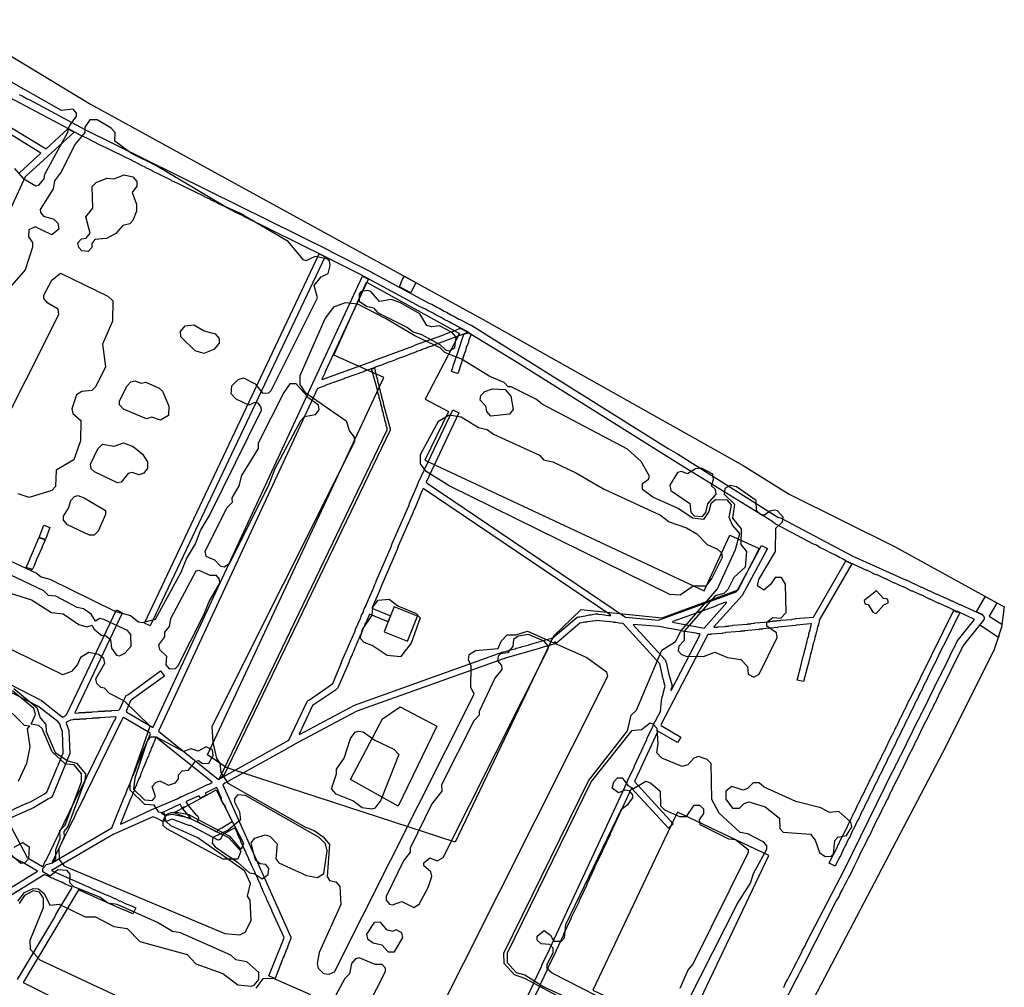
# Model space of a CAD drawing. Extents: x 1761 to 2705, y -3061 to -2273.
# Tile 10 of 10: x 2390 to 2705, y -2819 to -2509. Entities that reach past the tile are written whole.
import ezdxf

# ---------------------------------------------------------------- set-up
doc = ezdxf.new("R2010")
doc.units = 0
for name, color, linetype in [('DOR_DOROZHKA', 40, 'CONTINUOUS'), ('DOR_LESTNICA', 6, 'CONTINUOUS'), ('DOR_PEREHOD', 9, 'CONTINUOUS'), ('DOR_TROPA_GRUNT', 42, 'CONTINUOUS'), ('DOR_TROTUAR', 8, 'CONTINUOUS'), ('GRANICA_UCHASTKA', 7, 'CONTINUOUS'), ('PL_DETSKAYA', 1, 'CONTINUOUS'), ('PL_SOBAKI', 200, 'CONTINUOUS'), ('PL_VORKAUT', 4, 'CONTINUOUS'), ('ZEL_LES_DREVESNYE', 94, 'CONTINUOUS'), ('ZEL_SPUTNIK_DOP', 40, 'CONTINUOUS'), ('ZEL_YANDEX_SHEMA', 92, 'CONTINUOUS')]:
    doc.layers.add(name, color=color, linetype=linetype)

msp = doc.modelspace()

# ---------------------------------------------------------------- linework, layer by layer
at = {"layer": 'DOR_DOROZHKA'}
for points in [[(2384.815, -2542.249), (2398.806, -2550.751), (2405.773, -2544.398), (2407.796, -2545.454), (2392.096, -2559.701), (2386.94, -2571.118)], [(2390.27, -2558.54), (2397.136, -2552.188), (2382.941, -2543.49)], [(2365.144, -2710.762), (2397.317, -2727.276), (2404.035, -2732.533), (2404.926, -2732.114), (2405.515, -2731.601), (2421.303, -2698.242), (2423.023, -2699.106), (2423.127, -2699.304), (2408.007, -2731.147), (2408.109, -2731.245), (2409.309, -2731.219), (2409.407, -2731.117), (2411.407, -2731.073), (2411.505, -2730.971), (2413.505, -2730.928), (2413.603, -2730.826), (2415.503, -2730.785), (2415.601, -2730.683), (2417.601, -2730.639), (2417.699, -2730.537), (2419.699, -2730.494), (2419.797, -2730.392), (2421.797, -2730.349), (2422.194, -2730.24), (2422.39, -2730.036), (2423.441, -2727.712), (2423.436, -2727.512), (2424.397, -2725.69), (2424.991, -2725.377), (2435.432, -2717.748), (2436.668, -2719.422), (2426.128, -2727.053), (2425.834, -2727.36), (2424.405, -2730.692), (2424.612, -2730.988), (2432.82, -2735.813), (2433.02, -2735.809), (2499.939, -2591.489), (2501.658, -2592.352), (2501.763, -2592.55), (2487.899, -2622.365), (2487.903, -2622.565), (2486.944, -2624.486), (2487.047, -2624.584), (2503.329, -2618.73), (2503.624, -2618.523), (2516.33, -2613.846), (2516.626, -2613.64), (2525.361, -2610.45), (2527.344, -2609.606), (2529.033, -2609.069), (2531.016, -2608.226), (2531.416, -2608.218), (2533.238, -2609.179), (2533.647, -2609.57), (2522.728, -2613.608), (2522.433, -2613.815), (2520.743, -2614.351), (2520.448, -2614.558), (2519.056, -2614.988), (2518.76, -2615.195), (2517.369, -2615.625), (2517.073, -2615.831), (2515.384, -2616.368), (2513.401, -2617.211), (2511.712, -2617.748), (2509.729, -2618.591), (2508.04, -2619.128), (2506.057, -2619.971), (2504.368, -2620.508), (2504.072, -2620.715), (2500.596, -2621.89), (2500.3, -2622.097), (2494.441, -2624.124), (2494.145, -2624.331), (2488.286, -2626.358), (2487.99, -2626.565), (2485.607, -2627.417), (2434.749, -2737.072), (2453.991, -2752.465), (2476.431, -2739.874), (2482.268, -2727.541), (2482.561, -2727.235), (2483.057, -2727.024), (2490.056, -2722.17), (2490.447, -2721.762), (2493.305, -2715.096), (2493.3, -2714.896), (2495.21, -2710.653), (2495.586, -2709.544), (2497.495, -2705.301), (2497.871, -2704.192), (2499.305, -2701.059), (2499.681, -2699.951), (2500.161, -2699.04), (2500.538, -2697.931), (2501.114, -2696.818), (2501.11, -2696.618), (2503.495, -2691.264), (2503.871, -2690.155), (2504.352, -2689.244), (2504.348, -2689.044), (2509.115, -2678.136), (2509.491, -2677.027), (2514.734, -2665.007), (2515.11, -2663.899), (2517.496, -2658.544), (2517.872, -2657.436), (2528.878, -2634.286), (2530.8, -2635.245), (2520.272, -2657.384), (2520.681, -2657.775), (2584.039, -2700.629), (2594.564, -2701.503), (2619.382, -2692.462), (2619.871, -2691.951), (2627.567, -2677.677), (2629.388, -2678.639), (2621.308, -2693.621), (2612.321, -2703.72), (2612.423, -2703.818), (2613.523, -2703.794), (2613.621, -2703.692), (2615.919, -2703.542), (2616.017, -2703.44), (2617.017, -2703.419), (2617.115, -2703.317), (2618.215, -2703.293), (2618.313, -2703.191), (2623.006, -2702.789), (2623.104, -2702.687), (2624.104, -2702.665), (2624.202, -2702.563), (2625.302, -2702.539), (2625.4, -2702.437), (2630.094, -2702.036), (2630.192, -2701.933), (2631.192, -2701.912), (2631.29, -2701.81), (2632.39, -2701.786), (2632.487, -2701.684), (2633.588, -2701.66), (2633.685, -2701.558), (2637.181, -2701.282), (2637.279, -2701.18), (2638.279, -2701.158), (2638.377, -2701.056), (2644.169, -2700.531), (2654.391, -2682.801), (2654.589, -2682.696), (2656.409, -2683.558), (2645.993, -2701.592), (2645.908, -2702.294), (2645.716, -2702.699), (2645.723, -2702.999), (2645.531, -2703.403), (2645.538, -2703.703), (2645.347, -2704.107), (2645.353, -2704.407), (2645.162, -2704.812), (2645.168, -2705.112), (2644.977, -2705.516), (2644.983, -2705.816), (2644.792, -2706.22), (2644.798, -2706.52), (2644.607, -2706.925), (2644.613, -2707.225), (2644.422, -2707.629), (2644.429, -2707.929), (2644.237, -2708.333), (2644.244, -2708.633), (2644.052, -2709.038), (2643.413, -2711.853), (2643.221, -2712.257), (2643.228, -2712.557), (2643.037, -2712.962), (2643.043, -2713.262), (2642.852, -2713.666), (2642.858, -2713.966), (2640.914, -2721.212), (2638.903, -2720.755), (2640.106, -2716.227), (2640.375, -2714.82), (2640.567, -2714.416), (2640.836, -2713.009), (2641.028, -2712.605), (2641.113, -2711.903), (2641.674, -2710.09), (2641.759, -2709.387), (2642.135, -2708.279), (2642.22, -2707.577), (2642.596, -2706.468), (2642.681, -2705.766), (2643.057, -2704.657), (2643.142, -2703.955), (2643.518, -2702.846), (2643.414, -2702.648), (2643.216, -2702.753), (2638.622, -2703.152), (2638.525, -2703.254), (2632.733, -2703.779), (2632.635, -2703.882), (2627.941, -2704.283), (2627.843, -2704.385), (2626.843, -2704.407), (2626.746, -2704.509), (2622.052, -2704.911), (2621.954, -2705.013), (2620.954, -2705.034), (2620.856, -2705.137), (2616.162, -2705.538), (2616.064, -2705.64), (2615.064, -2705.662), (2614.966, -2705.764), (2611.471, -2706.04), (2611.373, -2706.142), (2610.373, -2706.164), (2595.288, -2735.004), (2595.392, -2735.202), (2601.777, -2738.966), (2600.713, -2740.69), (2594.431, -2737.024), (2586.876, -2753.196), (2599.273, -2766.635), (2597.803, -2768.067), (2586.024, -2755.415), (2585.826, -2755.519), (2579.132, -2769.871), (2579.137, -2770.071), (2576.647, -2775.228), (2576.651, -2775.428), (2574.161, -2780.584), (2574.165, -2780.784), (2571.675, -2785.941), (2571.68, -2786.141), (2569.19, -2791.297), (2569.194, -2791.497), (2566.704, -2796.654), (2566.708, -2796.854), (2564.218, -2802.01), (2564.223, -2802.21), (2561.733, -2807.367), (2561.737, -2807.567), (2559.247, -2812.723), (2559.252, -2812.923), (2556.762, -2818.08), (2556.766, -2818.28), (2554.467, -2823.032)], [(2552.356, -2822.577), (2554.846, -2817.421), (2554.842, -2817.221), (2557.332, -2812.064), (2557.328, -2811.864), (2559.818, -2806.708), (2559.813, -2806.508), (2584.578, -2753.345), (2584.574, -2753.145), (2586.777, -2748.595), (2586.772, -2748.395), (2590.887, -2739.702), (2590.882, -2739.502), (2592.894, -2735.356), (2592.89, -2735.156), (2595.197, -2730.804), (2595.604, -2726.493), (2596.076, -2725.182), (2596.069, -2724.882), (2596.722, -2722.667), (2596.511, -2722.171), (2596.503, -2721.771), (2596.292, -2721.276), (2596.283, -2720.876), (2596.072, -2720.38), (2594.966, -2715.501), (2583.18, -2702.549), (2582.48, -2702.564), (2580.974, -2702.296), (2580.274, -2702.312), (2580.172, -2702.214), (2574.656, -2701.633), (2574.558, -2701.735), (2571.765, -2702.095), (2571.667, -2702.197), (2571.067, -2702.21), (2569.473, -2702.545), (2562.007, -2708.909), (2561.494, -2708.32), (2561.398, -2708.522), (2561.611, -2709.118), (2559.92, -2709.555), (2559.524, -2709.764), (2558.03, -2710.096), (2556.143, -2710.737), (2545.601, -2713.666), (2545.305, -2713.873), (2545.005, -2713.879), (2498.144, -2730.7), (2477.865, -2741.444), (2477.67, -2741.648), (2476.185, -2742.38), (2475.989, -2742.585), (2456.019, -2753.722), (2455.33, -2754.237), (2477.092, -2802.892), (2477.103, -2803.392), (2476.529, -2804.605), (2476.344, -2805.31), (2476.055, -2805.816), (2475.87, -2806.521), (2475.581, -2807.027), (2475.396, -2807.731), (2475.106, -2808.238), (2474.922, -2808.942), (2474.632, -2809.449), (2472.075, -2816.108), (2470.462, -2815.542), (2470.055, -2815.251), (2474.331, -2804.753), (2474.894, -2803.04), (2471.112, -2794.717), (2470.897, -2794.021), (2470.271, -2792.834), (2470.056, -2792.139), (2469.43, -2790.952), (2469.215, -2790.256), (2468.274, -2788.375), (2468.059, -2787.679), (2467.433, -2786.492), (2467.218, -2785.797), (2466.592, -2784.61), (2466.377, -2783.914), (2465.751, -2782.727), (2465.536, -2782.031), (2464.594, -2780.15), (2464.379, -2779.455), (2463.753, -2778.267), (2463.538, -2777.572), (2462.912, -2776.385), (2462.697, -2775.689), (2462.071, -2774.502), (2461.856, -2773.806), (2461.23, -2772.619), (2461.015, -2771.923), (2460.074, -2770.043), (2459.859, -2769.347), (2459.128, -2767.962), (2455.569, -2769.94), (2455.08, -2770.451), (2454.702, -2771.459), (2454.308, -2771.768), (2453.81, -2771.879), (2445.006, -2767.267), (2444.504, -2767.177), (2439.158, -2765.192), (2436.975, -2766.039), (2436.656, -2765.146), (2436.173, -2765.957), (2434.351, -2764.996), (2432.938, -2764.426), (2420.254, -2770.103), (2400.593, -2781.633), (2412.313, -2786.883), (2412.513, -2786.879), (2414.03, -2787.646), (2414.23, -2787.642), (2415.747, -2788.409), (2415.947, -2788.405), (2417.465, -2789.173), (2419.18, -2789.836), (2420.697, -2790.604), (2420.897, -2790.599), (2422.415, -2791.367), (2422.615, -2791.363), (2424.132, -2792.13), (2425.847, -2792.794), (2427.465, -2793.559), (2426.606, -2795.479), (2424.988, -2794.713), (2423.273, -2794.05), (2409.23, -2787.75), (2391.462, -2817.449), (2459.028, -2851.308)], [(2385.393, -2763.452), (2391.237, -2760.724), (2394.013, -2759.564), (2398.361, -2757.069), (2399.051, -2756.553), (2404.283, -2744.034), (2404.034, -2737.136), (2403.506, -2735.846), (2403.18, -2734.653), (2402.565, -2733.966), (2396.154, -2729.002), (2364.185, -2712.683)], [(2374.766, -2794.898), (2396.095, -2781.83), (2391.432, -2779.03), (2390.726, -2778.745), (2372.706, -2769.029)], [(2389.74, -2816.486), (2401.615, -2796.519), (2401.998, -2795.71), (2407.214, -2787.093), (2407.108, -2786.795), (2405.191, -2786.036), (2403.875, -2785.364), (2403.675, -2785.369), (2402.36, -2784.697), (2402.16, -2784.701), (2400.845, -2784.029), (2400.645, -2784.033), (2399.33, -2783.361), (2398.221, -2782.985), (2375.511, -2796.983)]]:
    msp.add_lwpolyline(points, dxfattribs=at)
for points in [[(2432.118, -2703.312), (2430.299, -2702.45), (2486.078, -2584.384), (2487.798, -2585.248), (2487.902, -2585.445)], [(2479.692, -2738.002), (2479.794, -2738.1), (2497.401, -2728.715), (2544.958, -2711.679), (2546.451, -2711.347), (2546.847, -2711.138), (2548.738, -2710.697), (2549.134, -2710.488), (2550.628, -2710.156), (2551.023, -2709.947), (2552.915, -2709.506), (2553.311, -2709.297), (2560.77, -2707.235), (2568.63, -2700.562), (2569.028, -2700.453), (2569.23, -2700.549), (2569.328, -2700.447), (2571.124, -2700.208), (2572.417, -2699.88), (2573.017, -2699.867), (2574.311, -2699.539), (2575.211, -2699.519), (2575.313, -2699.617), (2576.615, -2699.689), (2578.724, -2700.044), (2579.224, -2700.033), (2579.322, -2699.931), (2519.415, -2659.403), (2518.935, -2660.314), (2516.654, -2665.866), (2516.173, -2666.777), (2516.177, -2666.977), (2511.41, -2677.886), (2511.034, -2678.995), (2505.791, -2691.014), (2505.415, -2692.123), (2503.029, -2697.477), (2503.033, -2697.677), (2503.44, -2697.969), (2508.89, -2700.152), (2508.131, -2702.069), (2502.174, -2699.597), (2501.224, -2701.918), (2500.744, -2702.829), (2500.748, -2703.029), (2500.267, -2703.94), (2499.415, -2706.16), (2498.934, -2707.071), (2498.938, -2707.271), (2498.458, -2708.181), (2498.462, -2708.381), (2497.982, -2709.292), (2497.986, -2709.492), (2497.505, -2710.403), (2497.129, -2711.512), (2496.649, -2712.423), (2496.653, -2712.623), (2496.172, -2713.534), (2496.177, -2713.734), (2495.696, -2714.644), (2495.7, -2714.845), (2492.079, -2723.227), (2491.295, -2723.944), (2483.996, -2728.805)], [(2398.605, -2675.721), (2396.59, -2675.064), (2398.105, -2671.129), (2400.023, -2671.888)], [(2599.081, -2702.205), (2609.227, -2704.087), (2616.455, -2695.927), (2616.153, -2695.833), (2613.174, -2696.898), (2612.878, -2697.105), (2599.177, -2702.003)], [(2649.172, -2779.264), (2650.415, -2776.636), (2650.611, -2776.431), (2651.757, -2773.905), (2651.953, -2773.701), (2653.099, -2771.175), (2653.295, -2770.97), (2654.441, -2768.444), (2654.636, -2768.24), (2655.782, -2765.714), (2655.978, -2765.51), (2657.124, -2762.984), (2657.32, -2762.779), (2658.466, -2760.253), (2658.662, -2760.049), (2659.808, -2757.523), (2660.003, -2757.318), (2661.149, -2754.792), (2661.345, -2754.588), (2662.491, -2752.062), (2662.687, -2751.858), (2663.833, -2749.332), (2664.029, -2749.127), (2665.175, -2746.601), (2665.37, -2746.397), (2666.516, -2743.871), (2666.712, -2743.666), (2667.858, -2741.14), (2668.054, -2740.936), (2669.295, -2738.208), (2669.491, -2738.004), (2670.637, -2735.477), (2670.833, -2735.273), (2671.979, -2732.747), (2672.175, -2732.543), (2673.321, -2730.017), (2673.516, -2729.812), (2674.662, -2727.286), (2674.858, -2727.082), (2688.945, -2698.363), (2689.856, -2698.843), (2690.256, -2698.835), (2690.863, -2699.122), (2685.689, -2709.739), (2685.494, -2709.943), (2684.252, -2712.672), (2684.056, -2712.876), (2682.814, -2715.604), (2682.619, -2715.808), (2681.377, -2718.537), (2681.181, -2718.741), (2679.94, -2721.469), (2679.744, -2721.674), (2678.502, -2724.402), (2678.306, -2724.606), (2677.065, -2727.334), (2676.869, -2727.539), (2675.627, -2730.267), (2675.432, -2730.471), (2674.19, -2733.2), (2673.994, -2733.404), (2672.752, -2736.132), (2672.557, -2736.336), (2671.315, -2739.065), (2671.119, -2739.269), (2669.878, -2741.997), (2669.682, -2742.202), (2668.44, -2744.93), (2668.244, -2745.134), (2667.003, -2747.862), (2666.807, -2748.067), (2665.565, -2750.795), (2665.37, -2750.999), (2664.128, -2753.728), (2663.932, -2753.932), (2662.69, -2756.66), (2662.495, -2756.864), (2661.253, -2759.593), (2661.057, -2759.797), (2659.816, -2762.525), (2659.62, -2762.73), (2658.378, -2765.458), (2658.183, -2765.662), (2656.941, -2768.39), (2656.745, -2768.595), (2655.503, -2771.323), (2655.308, -2771.527), (2654.066, -2774.256), (2653.87, -2774.46), (2652.629, -2777.188), (2652.433, -2777.392), (2651.093, -2780.223)], [(2598.652, -2724.026), (2607.87, -2706.118), (2607.566, -2705.924), (2607.166, -2705.933), (2606.662, -2705.744), (2602.244, -2705.039), (2601.74, -2704.849), (2597.322, -2704.144), (2594.809, -2703.598), (2586.591, -2702.975), (2586.494, -2703.078), (2596.74, -2714.262), (2597.166, -2715.454), (2597.833, -2718.541), (2598.811, -2722.122), (2598.829, -2722.922), (2598.546, -2723.728)], [(2397.663, -2780.296), (2397.861, -2780.191), (2398.528, -2778.676), (2398.724, -2778.472), (2402.745, -2770.081), (2402.94, -2769.876), (2409.645, -2756.024), (2409.84, -2755.82), (2420.666, -2733.575), (2420.861, -2733.37), (2421.244, -2732.562), (2421.142, -2732.464), (2415.846, -2732.778), (2415.748, -2732.881), (2413.748, -2732.924), (2413.65, -2733.026), (2411.65, -2733.069), (2411.552, -2733.171), (2409.552, -2733.214), (2409.454, -2733.317), (2407.454, -2733.36), (2407.356, -2733.462), (2406.656, -2733.477), (2405.371, -2734.205), (2405.278, -2734.507), (2406.128, -2736.79), (2406.387, -2744.189), (2400.877, -2757.715), (2400.487, -2758.223), (2399.596, -2758.643), (2394.756, -2761.549), (2386.434, -2765.33), (2392.798, -2777.399)], [(2400.837, -2779.027), (2419.809, -2768.011), (2423.797, -2758.12), (2424.182, -2757.411), (2424.748, -2755.798), (2425.798, -2753.474), (2426.364, -2751.861), (2427.414, -2749.537), (2427.979, -2747.924), (2429.03, -2745.6), (2429.595, -2743.987), (2430.646, -2741.663), (2431.211, -2740.05), (2431.596, -2739.342), (2432.166, -2737.929), (2432.061, -2737.731), (2423.549, -2732.712), (2423.351, -2732.816), (2408.883, -2762.444), (2408.687, -2762.649), (2407.446, -2765.377), (2407.25, -2765.581), (2406.104, -2768.107), (2404.566, -2771.042), (2403.325, -2773.77), (2401.787, -2776.705), (2400.735, -2778.929)], [(2422.581, -2766.651), (2422.683, -2766.748), (2432.391, -2762.236), (2440.718, -2758.655), (2441.805, -2758.031), (2442.105, -2758.024), (2444.481, -2756.873), (2445.177, -2756.657), (2450.228, -2754.247), (2451.121, -2753.928), (2451.91, -2753.41), (2433.992, -2739.09), (2433.796, -2739.294), (2433.515, -2740.201), (2433.131, -2740.909), (2432.85, -2741.816), (2432.465, -2742.525), (2432.185, -2743.431), (2431.8, -2744.14), (2431.519, -2745.046), (2431.134, -2745.755), (2430.854, -2746.661), (2430.469, -2747.37), (2430.188, -2748.277), (2429.803, -2748.985), (2429.523, -2749.892), (2429.138, -2750.601), (2428.857, -2751.507), (2428.472, -2752.216), (2428.192, -2753.122), (2427.807, -2753.831), (2427.526, -2754.738), (2427.141, -2755.446), (2426.861, -2756.353), (2426.476, -2757.061), (2426.195, -2757.968), (2425.81, -2758.677), (2425.53, -2759.583), (2425.145, -2760.292)], [(2453.254, -2769.29), (2454.135, -2768.37), (2455.026, -2767.951), (2458.285, -2765.979), (2456.29, -2761.62), (2456.075, -2760.924), (2455.868, -2760.629), (2455.668, -2760.633), (2454.729, -2758.852), (2454.925, -2758.648), (2454.919, -2758.348), (2454.608, -2757.854), (2453.552, -2755.276), (2453.347, -2755.08), (2449.684, -2756.86), (2449.999, -2757.554), (2448.118, -2758.495), (2447.905, -2757.899), (2447.701, -2757.703), (2443.64, -2759.592), (2443.644, -2759.792), (2444.266, -2760.779), (2446.524, -2763.432), (2447.341, -2764.215), (2447.55, -2764.61), (2447.561, -2765.11), (2447.078, -2765.921)], [(2445.156, -2764.962), (2442.489, -2761.918), (2443.078, -2761.405), (2442.876, -2761.309), (2442.283, -2761.622), (2441.657, -2760.435), (2435.615, -2763.267), (2436.628, -2763.846), (2437.028, -2763.837), (2438.813, -2763.098), (2439.713, -2763.079), (2444.958, -2765.066)]]:
    msp.add_lwpolyline(points, close=True, dxfattribs=at)
at = {"layer": 'DOR_LESTNICA'}
for points in [[(2528.412, -2621.99), (2528.504, -2621.587), (2528.697, -2621.283), (2528.973, -2620.177), (2530.389, -2616.244), (2532.357, -2610.098), (2533.451, -2609.774), (2533.747, -2609.568), (2534.66, -2610.149), (2533.996, -2611.864), (2533.72, -2612.97), (2533.15, -2614.383), (2532.874, -2615.49), (2532.681, -2615.794), (2530.523, -2622.444), (2530.327, -2622.649)], [(2393.806, -2685.129), (2393.101, -2684.945), (2392.495, -2684.658), (2393.354, -2682.738), (2396.492, -2675.166), (2396.692, -2675.162), (2398.103, -2675.632), (2398.509, -2675.923), (2397.552, -2677.945), (2397.557, -2678.145), (2395.743, -2682.186), (2394.89, -2684.406), (2394.412, -2685.417)]]:
    msp.add_lwpolyline(points, close=True, dxfattribs=at)
at = {"layer": 'DOR_PEREHOD'}
for points in [[(2515.463, -2596.856), (2511.819, -2594.934), (2512.767, -2592.512), (2513.346, -2591.499), (2516.991, -2593.521)], [(2703.24, -2707.059), (2697.354, -2703.184), (2698.619, -2701.555), (2698.811, -2701.151), (2698.798, -2700.551), (2698.18, -2699.764), (2696.261, -2698.905), (2699.057, -2694.042), (2699.257, -2694.038), (2702.701, -2695.964), (2702.511, -2696.469), (2700.291, -2700.219), (2704.35, -2702.832), (2704.274, -2703.935), (2703.517, -2705.952)]]:
    msp.add_lwpolyline(points, close=True, dxfattribs=at)
at = {"layer": 'DOR_TROPA_GRUNT'}
msp.add_lwpolyline([(2454.285, -2752.158), (2507.904, -2640.642), (2507.893, -2640.142), (2507.574, -2639.249), (2507.565, -2638.849), (2507.137, -2637.557), (2507.129, -2637.157), (2506.701, -2635.866), (2506.692, -2635.466), (2506.264, -2634.174), (2506.255, -2633.774), (2505.827, -2632.483), (2505.818, -2632.083), (2505.282, -2630.394), (2505.273, -2629.994), (2504.845, -2628.702), (2504.836, -2628.302), (2502.987, -2621.438), (2502.981, -2621.138), (2503.776, -2620.921), (2504.33, -2623.41), (2504.758, -2624.702), (2504.767, -2625.102), (2505.195, -2626.393), (2505.204, -2626.793), (2505.632, -2628.085), (2505.641, -2628.485), (2506.069, -2629.776), (2506.077, -2630.176), (2506.614, -2631.866), (2506.623, -2632.266), (2508.798, -2640.323), (2508.809, -2640.823), (2455.57, -2751.43)], close=True, dxfattribs=at)
at = {"layer": 'DOR_TROTUAR'}
for points in [[(2634.622, -2818.999), (2635.098, -2817.888), (2635.87, -2816.571), (2636.347, -2815.46), (2637.118, -2814.142), (2637.595, -2813.031), (2638.943, -2810.601), (2639.419, -2809.49), (2640.191, -2808.173), (2640.667, -2807.062), (2641.439, -2805.745), (2641.916, -2804.634), (2654.017, -2781.26), (2669.64, -2749.506), (2669.835, -2749.302), (2670.79, -2747.18), (2670.986, -2746.976), (2671.94, -2744.854), (2672.136, -2744.65), (2677.597, -2733.426), (2677.792, -2733.222), (2678.747, -2731.1), (2678.943, -2730.896), (2684.403, -2719.672), (2684.599, -2719.468), (2685.553, -2717.346), (2685.749, -2717.142), (2688.909, -2710.57), (2689.105, -2710.366), (2690.059, -2708.244), (2695.613, -2701.32), (2690.254, -2698.735), (2689.854, -2698.743), (2687.124, -2697.402), (2686.924, -2697.406), (2684.395, -2696.16), (2684.195, -2696.164), (2681.465, -2694.822), (2681.265, -2694.827), (2678.534, -2693.485), (2678.334, -2693.489), (2675.806, -2692.243), (2675.606, -2692.248), (2672.876, -2690.906), (2672.676, -2690.91), (2669.945, -2689.568), (2669.745, -2689.573), (2667.217, -2688.327), (2667.017, -2688.331), (2664.287, -2686.989), (2664.087, -2686.994), (2661.356, -2685.652), (2661.156, -2685.656), (2654.487, -2682.599), (2653.372, -2681.922), (2652.463, -2681.542), (2651.348, -2680.866), (2649.326, -2679.909), (2648.211, -2679.232), (2646.189, -2678.276), (2645.074, -2677.599), (2644.165, -2677.219), (2631.92, -2670.78), (2630.8, -2669.904), (2601.697, -2651.923), (2548.855, -2618.847), (2534.76, -2610.146), (2533.236, -2609.079), (2530.201, -2607.543), (2529.288, -2606.963), (2528.582, -2606.678), (2527.669, -2606.097), (2526.051, -2605.332), (2525.138, -2604.751), (2523.521, -2603.986), (2522.608, -2603.405), (2520.99, -2602.64), (2520.077, -2602.059), (2518.46, -2601.294), (2498.923, -2590.81), (2489.921, -2586.302), (2488.402, -2585.435), (2462.007, -2572.398), (2461.802, -2572.202), (2459.883, -2571.343), (2455.633, -2569.134), (2453.713, -2568.275), (2453.509, -2568.079), (2451.589, -2567.22), (2451.385, -2567.024), (2449.465, -2566.165), (2449.261, -2565.97), (2443.296, -2563.097), (2443.092, -2562.901), (2441.172, -2562.042), (2440.968, -2561.847), (2439.048, -2560.988), (2438.844, -2560.792), (2432.879, -2557.919), (2432.674, -2557.724), (2430.755, -2556.865), (2430.551, -2556.669), (2428.631, -2555.81), (2428.427, -2555.614), (2426.507, -2554.755), (2426.303, -2554.56), (2420.338, -2551.687), (2420.133, -2551.491), (2418.214, -2550.632), (2418.009, -2550.437), (2416.09, -2549.578), (2411.84, -2547.368), (2409.92, -2546.509), (2404.655, -2543.621), (2363.869, -2522.091)], [(2390.228, -2533.428), (2391.136, -2533.808), (2392.758, -2534.774), (2393.464, -2535.059), (2411.179, -2544.581), (2489.457, -2583.311), (2489.661, -2583.506), (2502.711, -2590.128), (2503.624, -2590.709), (2505.241, -2591.474), (2521.439, -2600.229), (2522.145, -2600.514), (2523.767, -2601.479), (2524.473, -2601.764), (2526.095, -2602.73), (2526.802, -2603.015), (2528.423, -2603.98), (2529.13, -2604.265), (2530.751, -2605.23), (2531.458, -2605.515), (2533.08, -2606.481), (2534.899, -2607.342), (2597.68, -2646.607), (2600.619, -2648.344), (2632.772, -2668.56), (2633.781, -2668.939), (2656.755, -2681.049), (2673.528, -2688.691), (2673.728, -2688.686), (2676.054, -2689.837), (2676.254, -2689.832), (2678.58, -2690.983), (2678.78, -2690.978), (2680.904, -2692.033), (2681.104, -2692.029), (2683.43, -2693.179), (2683.63, -2693.175), (2685.956, -2694.325), (2686.156, -2694.321), (2688.28, -2695.376), (2688.48, -2695.371), (2690.806, -2696.522), (2691.006, -2696.517), (2698.182, -2699.864), (2698.489, -2700.158), (2698.698, -2700.553), (2698.711, -2701.153), (2698.519, -2701.558), (2691.99, -2709.603), (2684.133, -2725.681), (2683.937, -2725.885), (2682.982, -2728.007), (2682.787, -2728.211), (2681.832, -2730.333), (2681.636, -2730.537), (2680.682, -2732.659), (2679.335, -2735.189), (2678.285, -2737.513), (2678.089, -2737.718), (2677.135, -2739.839), (2676.939, -2740.044), (2675.984, -2742.165), (2674.638, -2744.696), (2673.588, -2747.02), (2673.392, -2747.224), (2672.438, -2749.346), (2672.242, -2749.55), (2671.287, -2751.672), (2669.941, -2754.202), (2668.891, -2756.526), (2668.695, -2756.73), (2667.74, -2758.852), (2667.545, -2759.057), (2666.59, -2761.178), (2666.394, -2761.383), (2665.44, -2763.504), (2664.094, -2766.035), (2663.043, -2768.359), (2662.848, -2768.563), (2661.893, -2770.685), (2661.697, -2770.889), (2660.743, -2773.011), (2659.397, -2775.541), (2658.346, -2777.865), (2657, -2780.395), (2656.045, -2782.517), (2655.273, -2783.834), (2654.797, -2784.945), (2654.025, -2786.263), (2653.549, -2787.374), (2652.777, -2788.691), (2652.301, -2789.802), (2651.529, -2791.119), (2641.067, -2811.656), (2639.719, -2814.086), (2639.242, -2815.197), (2638.47, -2816.514), (2637.994, -2817.625), (2624.74, -2843.225)]]:
    msp.add_lwpolyline(points, dxfattribs=at)
at = {"layer": 'GRANICA_UCHASTKA'}
msp.add_lwpolyline([(2368.399, -2509.487), (2413.007, -2536.537), (2538.558, -2605.362), (2621.611, -2652.093), (2636.317, -2661.28), (2670.197, -2678.057), (2705.131, -2697.313), (2704.271, -2703.835), (2701.923, -2710.889), (2686.581, -2741.736), (2632.771, -2844.452), (2585.756, -2937.516), (2532.446, -3040.221), (2522.467, -3041.437), (2516.51, -3043.567), (2498.236, -3054.467), (2491.779, -3056.607), (2483.876, -3061.281), (2383.768, -3012.417)], dxfattribs=at)
at = {"layer": 'PL_DETSKAYA'}
for points in [[(2506.415, -2733.11), (2511.998, -2729.288), (2523.763, -2735.45), (2511.423, -2760.986), (2496.13, -2752.477)], [(2453.175, -2755.784), (2455.192, -2759.724), (2458.848, -2766.859), (2461.943, -2772.903), (2461.233, -2774.885), (2457.66, -2770.756), (2454.769, -2769.243), (2446.499, -2764.872), (2444.54, -2763.849), (2439.956, -2762.983), (2443.242, -2761.2), (2449.096, -2758.013)], [(2439.156, -2763.596), (2444.194, -2764.606), (2446.103, -2765.552), (2454.335, -2769.644), (2457.182, -2771.057), (2461.069, -2775.386), (2460.157, -2777.947), (2455.416, -2777.972), (2437.471, -2768.239), (2436.281, -2767.171), (2436.236, -2765.624), (2436.62, -2765.022), (2437.343, -2763.875)]]:
    msp.add_lwpolyline(points, close=True, dxfattribs=at)
at = {"layer": 'PL_SOBAKI'}
msp.add_lwpolyline([(2602.83, -2833.759), (2629.893, -2776.808), (2600.624, -2762.963), (2598.548, -2767.328), (2573.56, -2819.903)], close=True, dxfattribs=at)
at = {"layer": 'PL_VORKAUT'}
msp.add_lwpolyline([(2510.054, -2697.258), (2508.5, -2701.145), (2506.847, -2705.299), (2514.354, -2708.278), (2517.561, -2700.238)], close=True, dxfattribs=at)
at = {"layer": 'ZEL_LES_DREVESNYE'}
msp.add_lwpolyline([(2501.302, -2593.433), (2531.024, -2609.816), (2520.036, -2630.898), (2527.493, -2634.802), (2519.92, -2650.326), (2609.204, -2692.16), (2617.418, -2674.365), (2626.777, -2678.657), (2619.952, -2691.898), (2595.684, -2700.874), (2569.759, -2698.239), (2561.043, -2706.694), (2529.595, -2772.577), (2456.37, -2748.646), (2450.424, -2744.607), (2506.753, -2623.958), (2490.818, -2616.774)], close=True, dxfattribs=at)
at = {"layer": 'ZEL_SPUTNIK_DOP'}
for points in [[(2388.688, -2557.073), (2391.508, -2560.264), (2395.563, -2562.678), (2396.557, -2562.406), (2398.264, -2560.368), (2398.482, -2558.863), (2405.701, -2545.7), (2406.158, -2543.689), (2408.588, -2540.385), (2408.566, -2539.385), (2407.539, -2538.156), (2403.794, -2538.487), (2385.311, -2528.131)], [(2326.753, -2654.211), (2395.736, -2686.488), (2397.263, -2687.706), (2400.03, -2688.397), (2420.763, -2698.704), (2425.796, -2700.096), (2428.339, -2702.042), (2429.595, -2702.265), (2433.823, -2701.174), (2442.005, -2686.239), (2443.663, -2681.951), (2446.561, -2677.136), (2448.219, -2672.848), (2451.117, -2668.033), (2467.649, -2634.408), (2467.628, -2633.408), (2466.6, -2632.18), (2465.595, -2631.951), (2463.611, -2632.745), (2459.568, -2630.831), (2458.03, -2629.113), (2458.226, -2626.608), (2460.183, -2624.564), (2461.922, -2624.027), (2465.715, -2625.946), (2468.03, -2628.897), (2470.03, -2628.854), (2470.764, -2628.088), (2485.633, -2598.501), (2484.547, -2594.523), (2486.737, -2591.724), (2488.966, -2590.675), (2489.662, -2588.159), (2489.379, -2586.664), (2488.613, -2585.93), (2484.847, -2585.261), (2481.874, -2586.576), (2481.118, -2586.342), (2476.238, -2580.445), (2460.532, -2571.279), (2455.733, -2569.132), (2433.94, -2556.095), (2426.104, -2552.263), (2420.767, -2548.376), (2420.957, -2545.62), (2419.675, -2544.147), (2415.115, -2541.494), (2412.865, -2541.543), (2411.164, -2543.831), (2411.201, -2545.581), (2408.032, -2549.401), (2403.716, -2557.999), (2401.53, -2561.048), (2401.084, -2563.559), (2396.975, -2570.151), (2396.996, -2571.151), (2398.023, -2572.379), (2401.295, -2573.309), (2402.572, -2574.532), (2402.865, -2576.527), (2400.653, -2578.326), (2395.343, -2575.689), (2393.365, -2576.732), (2393.163, -2578.988), (2394.451, -2580.711), (2394.484, -2582.211), (2392.14, -2589.515), (2387.259, -2595.124)], [(2381.605, -2646.022), (2402.954, -2603.789), (2402.666, -2602.045), (2399.373, -2600.115), (2398.09, -2598.642), (2398.069, -2597.642), (2400.716, -2592.832), (2403.418, -2590.522), (2418.586, -2597.949), (2420.119, -2599.416), (2420.009, -2605.922), (2416.916, -2613.243), (2417.822, -2620.477), (2414.707, -2626.798), (2413.484, -2628.075), (2410.239, -2628.395), (2408.511, -2629.433), (2407.108, -2633.965), (2407.39, -2635.46), (2409.939, -2637.656), (2409.83, -2644.162), (2407.709, -2650.211), (2402.029, -2653.585), (2401.892, -2658.841), (2400.669, -2660.118), (2393.462, -2662.275), (2389.935, -2661.1)], [(2387.371, -2692.922), (2394.17, -2695.027), (2400.512, -2699.142), (2404.273, -2699.561), (2409.349, -2702.953), (2411.865, -2703.649), (2413.605, -2703.111), (2414.132, -2704.35), (2416.425, -2706.302), (2417.93, -2706.52), (2419.458, -2707.737), (2419.767, -2710.482), (2421.316, -2712.7), (2422.321, -2712.928), (2424.055, -2712.14), (2426.007, -2709.847), (2425.926, -2706.097), (2424.898, -2704.868), (2417.317, -2701.28), (2416.062, -2701.057), (2414.578, -2701.84), (2413.279, -2699.616), (2410.741, -2697.92), (2408.73, -2697.464), (2401.899, -2693.859), (2399.643, -2693.658), (2398.111, -2692.19), (2382.948, -2685.014)], [(2389.749, -2791.422), (2391.94, -2788.624), (2394.663, -2787.314), (2396.419, -2787.526), (2398.201, -2788.989), (2400.032, -2792.701), (2403.027, -2792.386), (2411.369, -2796.458), (2414.62, -2796.388), (2420.44, -2799.514), (2424.706, -2800.172), (2428.799, -2804.336), (2443.897, -2808.512), (2446.712, -2811.453), (2455.282, -2814.519), (2460.114, -2818.167), (2464.375, -2818.575), (2465.369, -2818.303), (2466.832, -2816.521), (2466.783, -2814.271), (2462.957, -2810.852), (2459.441, -2810.177), (2457.908, -2808.71), (2441.745, -2801.555), (2439.234, -2801.109), (2434.419, -2798.211), (2421.539, -2792.486), (2418.528, -2792.051), (2415.985, -2790.105), (2407.658, -2786.783), (2406.381, -2785.56), (2406.572, -2782.805), (2405.545, -2781.576), (2402.539, -2781.391), (2400.082, -2783.445), (2397.8, -2781.994), (2397.778, -2780.994), (2399.001, -2779.717), (2400.991, -2779.173), (2401.964, -2777.902), (2401.899, -2774.901), (2403.323, -2771.369), (2403.269, -2768.869), (2404.982, -2767.081), (2410.185, -2753.211), (2410.131, -2750.711), (2407.816, -2747.76), (2405.06, -2747.569), (2400.724, -2743.661), (2397.561, -2736.225), (2396.54, -2735.246), (2394.029, -2734.8), (2395.464, -2731.768), (2394.921, -2729.779), (2388.046, -2724.174)], [(2384.116, -2727.511), (2391.784, -2735.099), (2393.54, -2735.311), (2392.811, -2736.328), (2393.685, -2742.062), (2392.549, -2747.339), (2389.923, -2753.149)], [(2604.05, -2823.311), (2619.886, -2792.203), (2623.996, -2785.611), (2624.931, -2782.589), (2629.264, -2774.741), (2629.242, -2773.741), (2628.215, -2772.513), (2623.156, -2769.871), (2620.645, -2769.425), (2614.009, -2763.315), (2611.662, -2758.863), (2611.413, -2747.363), (2610.136, -2746.139), (2607.365, -2745.199), (2605.875, -2745.731), (2603.918, -2747.775), (2602.179, -2748.312), (2595.619, -2745.703), (2594.081, -2743.985), (2594.517, -2740.974), (2594.164, -2736.229), (2592.882, -2734.756), (2591.876, -2734.528), (2589.169, -2736.587), (2585.924, -2736.908), (2573.019, -2753.195), (2546.19, -2808.053), (2546.255, -2811.053), (2549.075, -2814.244), (2551.842, -2814.934), (2557.928, -2818.805), (2582.184, -2830.037)], [(2584.108, -2826.493), (2560.587, -2814.495), (2559.054, -2813.028), (2559.022, -2811.527), (2560.946, -2807.984), (2560.914, -2806.484), (2559.887, -2805.255), (2557.131, -2805.065), (2555.854, -2803.842), (2555.827, -2802.592), (2558.039, -2800.793), (2560.072, -2802.25), (2561.115, -2804.228), (2563.615, -2804.174), (2564.594, -2803.153), (2565.002, -2798.892), (2582.714, -2761.99), (2584.932, -2760.441), (2586.389, -2758.409), (2586.367, -2757.409), (2585.34, -2756.18), (2583.835, -2755.963), (2581.851, -2756.756), (2579.818, -2755.299), (2580.275, -2753.288), (2581.498, -2752.011), (2582.998, -2751.979), (2584.802, -2754.441), (2586.574, -2755.403), (2590.526, -2753.067), (2592.037, -2753.534), (2595.096, -2756.22), (2595.199, -2760.97), (2596.476, -2762.193), (2601.275, -2764.34), (2603.525, -2764.292), (2605.949, -2760.738), (2607.7, -2760.7), (2608.977, -2761.923), (2609.009, -2763.423), (2607.552, -2765.455), (2607.835, -2766.95), (2616.938, -2771.506), (2619.193, -2771.707), (2623.264, -2774.871), (2623.285, -2775.871), (2605.546, -2811.523), (2604.084, -2813.305), (2601.463, -2819.365)], [(2388.627, -2774.188), (2391.344, -2772.628), (2393.377, -2774.085), (2393.208, -2777.841), (2391.985, -2779.118), (2390.74, -2779.395), (2387.425, -2776.465)]]:
    msp.add_lwpolyline(points, dxfattribs=at)
for points in [[(2426.516, -2559.758), (2427.798, -2561.231), (2427.83, -2562.731), (2426.374, -2564.763), (2427.705, -2568.486), (2427.753, -2570.737), (2426.568, -2573.764), (2425.59, -2574.785), (2423.35, -2575.334), (2421.154, -2577.883), (2418.186, -2579.448), (2414.442, -2579.779), (2413.469, -2581.05), (2413.496, -2582.301), (2412.273, -2583.578), (2410.267, -2583.371), (2409.245, -2582.392), (2408.963, -2580.898), (2410.186, -2579.621), (2411.681, -2579.338), (2412.898, -2577.811), (2411.535, -2572.588), (2413.726, -2569.789), (2413.574, -2562.789), (2414.797, -2561.512), (2418.271, -2560.186), (2420.526, -2560.387), (2423.749, -2559.067)], [(2498.862, -2597.215), (2498.911, -2599.465), (2501.199, -2601.166), (2503.46, -2601.618), (2504.742, -2603.091), (2514.351, -2607.886), (2516.133, -2609.348), (2518.65, -2610.044), (2524.726, -2613.415), (2526.513, -2615.127), (2527.769, -2615.35), (2529.497, -2614.312), (2529.927, -2611.051), (2528.645, -2609.578), (2524.596, -2607.414), (2522.101, -2607.718), (2520.59, -2607.251), (2518.259, -2603.549), (2511.928, -2599.934), (2509.156, -2598.993), (2505.417, -2599.574), (2502.596, -2596.384), (2501.591, -2596.155), (2499.596, -2596.449)], [(2441.841, -2609.202), (2443.304, -2607.42), (2446.048, -2607.11), (2449.342, -2609.04), (2452.864, -2609.965), (2454.146, -2611.438), (2454.178, -2612.938), (2452.472, -2614.976), (2449.248, -2616.296), (2446.477, -2615.356), (2441.879, -2610.953)], [(2424.708, -2626.582), (2425.931, -2625.304), (2427.175, -2625.027), (2429.192, -2625.734), (2430.686, -2625.452), (2434.98, -2627.36), (2436.002, -2628.339), (2438.104, -2633.046), (2437.919, -2636.051), (2435.451, -2637.605), (2432.68, -2636.665), (2430.94, -2637.202), (2423.62, -2634.109), (2422.337, -2632.636), (2422.31, -2631.386)], [(2478.722, -2625.915), (2476.721, -2625.958), (2474.781, -2628.751), (2466.626, -2644.936), (2466.664, -2646.686), (2461.347, -2655.305), (2460.417, -2658.577), (2458.248, -2662.376), (2458.281, -2663.876), (2456.568, -2665.664), (2449.615, -2679.571), (2449.897, -2681.066), (2452.675, -2682.257), (2454.468, -2684.219), (2455.723, -2684.442), (2457.452, -2683.404), (2469.923, -2658.622), (2472.055, -2653.073), (2480.225, -2637.638), (2481.449, -2636.361), (2484.938, -2635.786), (2486.156, -2634.259), (2485.873, -2632.764), (2482.824, -2630.579)], [(2412.992, -2651.598), (2415.389, -2646.793), (2416.857, -2645.261), (2420.623, -2645.93), (2423.602, -2644.865), (2426.629, -2646.05), (2429.683, -2648.485), (2431.237, -2650.953), (2431.281, -2652.953), (2430.063, -2654.48), (2428.574, -2655.013), (2426.307, -2654.311), (2425.063, -2654.588), (2422.872, -2657.387), (2421.627, -2657.664), (2414.296, -2654.071), (2413.274, -2653.092)], [(2600.648, -2654.296), (2598.234, -2658.351), (2598.522, -2660.095), (2604.614, -2664.216), (2604.924, -2666.961), (2605.951, -2668.189), (2608.706, -2668.38), (2609.679, -2667.108), (2610.37, -2664.342), (2613.055, -2661.282), (2612.773, -2659.788), (2611.496, -2658.564), (2612.203, -2656.548), (2611.915, -2654.803), (2608.371, -2652.879), (2606.377, -2653.172), (2603.909, -2654.726), (2601.893, -2654.019)], [(2617.496, -2658.435), (2615.768, -2659.473), (2615.555, -2661.228), (2618.876, -2664.408), (2618.223, -2668.925), (2621.049, -2672.365), (2620.907, -2677.371), (2622.706, -2679.583), (2622.314, -2684.594), (2618.634, -2687.926), (2616.715, -2691.719), (2615.491, -2692.996), (2612.758, -2693.806), (2602.745, -2705.028), (2602.809, -2708.028), (2601.097, -2709.816), (2600.88, -2711.321), (2601.907, -2712.55), (2603.418, -2713.017), (2608.923, -2713.148), (2612.646, -2711.817), (2616.684, -2713.481), (2620.951, -2714.139), (2623, -2716.346), (2623.304, -2718.841), (2625.075, -2719.803), (2626.804, -2718.765), (2632.556, -2707.135), (2632.273, -2705.64), (2629.225, -2703.455), (2629.198, -2702.205), (2631.165, -2700.662), (2633.671, -2700.858), (2635.383, -2699.07), (2635.189, -2690.069), (2633.89, -2687.846), (2631.89, -2687.889), (2630.438, -2690.172), (2628.226, -2691.971), (2626.193, -2690.514), (2626.65, -2688.503), (2631.962, -2679.633), (2632.049, -2672.128), (2634.256, -2670.079), (2634.474, -2668.573), (2632.681, -2666.611), (2631.675, -2666.383), (2630.181, -2666.665), (2628.457, -2667.953), (2627.202, -2667.73), (2625.925, -2666.507), (2625.855, -2663.257), (2619.507, -2658.892)], [(2407.963, -2661.962), (2408.958, -2661.69), (2410.974, -2662.397), (2417.816, -2666.501), (2417.843, -2667.751), (2415.457, -2673.056), (2414.233, -2674.333), (2412.733, -2674.365), (2405.657, -2671.016), (2404.375, -2669.543), (2404.348, -2668.293), (2406.044, -2665.755), (2406.74, -2663.239)], [(2453.283, -2687.246), (2451.283, -2687.289), (2447.745, -2685.615), (2446.75, -2685.886), (2438.574, -2701.071), (2438.128, -2703.582), (2436.665, -2705.364), (2436.698, -2706.864), (2434.752, -2709.408), (2435.034, -2710.902), (2437.333, -2713.104), (2437.142, -2715.86), (2438.169, -2717.088), (2440.169, -2717.045), (2440.903, -2716.279), (2449.303, -2699.839), (2450.961, -2695.551), (2454.337, -2689.725), (2454.31, -2688.475)], [(2558.041, -2708.245), (2552.992, -2706.103), (2549.753, -2706.673), (2548.274, -2707.705), (2548.073, -2709.961), (2546.366, -2711.999), (2544.121, -2712.297), (2543.387, -2713.064), (2543.17, -2714.569), (2544.452, -2716.042), (2544.479, -2717.292), (2542.288, -2720.091), (2537.265, -2730.705), (2537.292, -2731.955), (2535.58, -2733.743), (2525.267, -2754.226), (2525.31, -2756.227), (2522.146, -2760.297), (2515.198, -2774.454), (2515.225, -2775.705), (2513.035, -2778.503), (2507.527, -2789.878), (2507.554, -2791.128), (2508.581, -2792.357), (2509.587, -2792.585), (2512.565, -2791.52), (2516.359, -2793.439), (2518.087, -2792.401), (2520.974, -2787.086), (2522.149, -2783.559), (2521.866, -2782.064), (2519.573, -2780.113), (2519.551, -2779.113), (2521.519, -2777.57), (2523.791, -2778.521), (2525.769, -2777.478), (2559.345, -2710.718), (2559.323, -2709.718)], [(2451.987, -2743.053), (2449.965, -2742.096), (2447.492, -2743.4), (2445.226, -2742.699), (2442.742, -2743.503), (2434.139, -2738.936), (2432.139, -2738.98), (2431.166, -2740.251), (2427.17, -2752.094), (2426.745, -2755.605), (2430.321, -2759.029), (2432.826, -2759.225), (2433.8, -2757.954), (2432.729, -2754.725), (2433.952, -2753.448), (2435.192, -2752.921), (2437.974, -2754.362), (2440.208, -2753.563), (2441.181, -2752.291), (2441.154, -2751.041), (2442.377, -2749.764), (2444.372, -2749.471), (2446.563, -2746.672), (2447.557, -2746.401), (2448.829, -2747.374), (2450.829, -2747.33), (2452.275, -2744.798)], [(2616.108, -2756.266), (2616.162, -2758.766), (2618.227, -2761.723), (2620.477, -2761.674), (2621.945, -2760.142), (2623.434, -2759.609), (2628.722, -2761.246), (2633.304, -2764.899), (2633.374, -2768.149), (2634.401, -2769.378), (2643.168, -2769.939), (2644.711, -2771.906), (2646.047, -2775.879), (2647.824, -2777.092), (2649.825, -2777.049), (2650.558, -2776.282), (2650.967, -2772.021), (2651.945, -2771), (2654.684, -2770.44), (2656.375, -2767.652), (2656.093, -2766.157), (2652.267, -2762.738), (2649.272, -2763.053), (2646.489, -2761.612), (2638.44, -2759.535), (2628.337, -2755.001), (2626.805, -2753.533), (2624.805, -2753.577), (2623.092, -2755.365), (2621.603, -2755.897), (2618.076, -2754.722)], [(2460.051, -2757.386), (2459.078, -2758.658), (2459.1, -2759.658), (2460.67, -2762.876), (2460.974, -2765.371), (2457.044, -2768.707), (2452.092, -2771.065), (2451.88, -2772.821), (2452.907, -2774.049), (2460.015, -2778.898), (2463.841, -2782.318), (2465.347, -2782.535), (2467.885, -2784.231), (2469.858, -2782.938), (2470.065, -2780.933), (2469.038, -2779.704), (2467.282, -2779.492), (2465.755, -2778.274), (2464.386, -2772.801), (2465.604, -2771.274), (2468.832, -2770.204), (2470.343, -2770.671), (2472.647, -2773.123), (2472.25, -2777.884), (2473.277, -2779.112), (2482.119, -2783.173), (2485.636, -2783.848), (2487.609, -2782.554), (2488.702, -2775.277), (2488.154, -2773.038), (2486.11, -2771.081), (2462.556, -2757.582)], [(2503.705, -2798.215), (2501.286, -2802.019), (2501.569, -2803.514), (2503.346, -2804.726), (2506.112, -2805.417), (2508.161, -2807.624), (2510.161, -2807.581), (2512.814, -2803.021), (2512.532, -2801.526), (2510.76, -2800.564), (2509.521, -2801.091), (2507.76, -2800.629), (2505.706, -2798.172)], [(2506.247, -2811.667), (2503.997, -2811.716), (2498.948, -2809.574), (2497.704, -2809.851), (2496.486, -2811.378), (2495.806, -2814.644), (2494.338, -2816.177), (2491.452, -2821.492), (2487.673, -2831.829), (2487.493, -2835.084), (2486.27, -2836.361), (2484.139, -2841.91), (2483.583, -2850.927), (2485.121, -2852.645), (2487.137, -2853.352), (2489.85, -2851.542), (2490.742, -2846.52), (2507.296, -2813.896), (2507.274, -2812.896)]]:
    msp.add_lwpolyline(points, close=True, dxfattribs=at)
at = {"layer": 'ZEL_YANDEX_SHEMA'}
for points in [[(2566.798, -2824.116), (2551.869, -2816.184), (2548.591, -2815.004), (2545.26, -2811.324), (2545.19, -2808.074), (2572.264, -2752.961), (2584.674, -2736.935), (2585.816, -2731.907), (2587.534, -2730.369), (2595.624, -2711.185), (2600.065, -2708.337), (2601.745, -2705.049), (2613.459, -2691.539), (2619.189, -2678.909), (2620.581, -2673.876), (2618.272, -2671.175), (2617.218, -2668.696), (2617.881, -2664.68), (2616.599, -2663.207), (2612.843, -2663.038), (2611.37, -2664.32), (2610.674, -2666.837), (2608.978, -2669.374), (2605.467, -2668.95), (2600.897, -2665.797), (2592.815, -2662.22), (2589.511, -2659.79), (2589.468, -2657.79), (2591.441, -2656.496), (2591.669, -2655.491), (2589.066, -2650.795), (2584.73, -2646.886), (2557.404, -2632.469), (2555.622, -2631.007), (2547.529, -2626.929), (2546.529, -2626.951), (2545.247, -2625.478), (2540.703, -2623.575), (2531.579, -2618.019), (2526.28, -2615.882), (2524.747, -2614.415), (2516.66, -2610.587), (2507.286, -2605.037), (2498.432, -2600.476), (2494.421, -2600.062), (2490.698, -2601.393), (2488.024, -2604.953), (2479.918, -2623.388), (2479.977, -2626.138), (2481.531, -2628.605), (2494.737, -2637.825), (2495.807, -2641.054), (2497.351, -2643.021), (2497.383, -2644.521), (2451.825, -2735.553), (2452.183, -2740.548), (2453.297, -2745.776), (2454.329, -2747.255), (2454.644, -2750.25), (2456.97, -2753.701), (2481.534, -2767.678), (2484.562, -2768.863), (2487.355, -2770.804), (2489.409, -2773.261), (2488.631, -2783.533), (2489.408, -2784.767), (2491.418, -2785.224), (2492.701, -2786.697), (2493.075, -2792.442), (2486.154, -2807.849), (2485.48, -2811.365), (2485.762, -2812.86), (2487.55, -2814.572), (2489.306, -2814.785), (2491.04, -2813.997), (2535.646, -2725.237), (2534.597, -2723.009), (2534.702, -2716.253), (2533.908, -2714.269), (2534.121, -2712.514), (2536.094, -2711.22), (2543.333, -2710.564), (2544.285, -2708.292), (2546.242, -2706.248), (2548.992, -2706.189), (2552.72, -2705.108), (2571.66, -2713.453), (2578.013, -2718.069), (2578.296, -2719.563), (2509.231, -2857.126)], [(2388.53, -2723.413), (2395.915, -2729.507), (2396.986, -2732.736), (2398.784, -2734.948), (2398.833, -2737.198), (2401.729, -2743.889), (2405.789, -2746.553), (2408.555, -2747.243), (2411.381, -2750.684), (2411.179, -2752.94), (2405.742, -2767.565), (2404.525, -2769.092), (2404.563, -2770.842), (2402.894, -2774.63), (2402.969, -2778.13), (2404.512, -2780.098), (2456.007, -2801.747), (2460.768, -2802.144), (2462.502, -2801.356), (2464.421, -2797.563), (2464.03, -2791.068), (2463.253, -2789.834), (2464.167, -2785.812), (2462.33, -2781.85), (2447.342, -2771.168), (2438.755, -2767.352), (2437.223, -2765.884), (2436.669, -2763.395), (2434.908, -2762.932), (2433.359, -2760.715), (2430.353, -2760.529), (2425.75, -2755.876), (2425.702, -2753.626), (2432.063, -2735.479), (2423.885, -2727.402), (2419.08, -2725.004), (2417.542, -2723.287), (2416.287, -2723.064), (2415.01, -2721.841), (2414.727, -2720.346), (2417.62, -2715.281), (2417.337, -2713.786), (2415.56, -2712.574), (2412.544, -2711.889), (2409.826, -2713.448), (2408.874, -2715.72), (2406.923, -2718.013), (2404.194, -2719.073), (2322.032, -2678.826)], [(2450.48, -2835.384), (2396.91, -2810.278), (2393.834, -2806.842), (2393.77, -2803.842), (2398.048, -2793.494), (2397.984, -2790.494), (2396.69, -2788.521), (2394.679, -2788.064), (2391.962, -2789.624), (2390.266, -2792.162)], [(2483.446, -2821.415), (2471.576, -2816.168), (2468.076, -2816.244), (2465.891, -2819.293)]]:
    msp.add_lwpolyline(points, dxfattribs=at)
for points in [[(2537.833, -2629.64), (2539.056, -2628.363), (2541.54, -2627.559), (2545.545, -2627.723), (2547.344, -2629.935), (2548.186, -2634.169), (2546.968, -2635.696), (2540.979, -2636.326), (2539.696, -2634.853), (2539.409, -2633.108), (2537.615, -2631.146)], [(2518.481, -2648.568), (2524.255, -2637.938), (2527.712, -2635.862), (2531.478, -2636.531), (2537.054, -2639.912), (2539.821, -2640.603), (2541.853, -2642.06), (2556.505, -2648.747), (2557.788, -2650.22), (2560.804, -2650.905), (2568.385, -2654.493), (2576.999, -2659.56), (2595.189, -2667.921), (2597.988, -2670.112), (2603.532, -2671.993), (2606.825, -2673.923), (2610.151, -2677.353), (2613.433, -2678.783), (2614.711, -2680.006), (2614.993, -2681.501), (2611.633, -2688.077), (2609.687, -2690.62), (2605.687, -2690.707), (2601.496, -2693.549), (2598.241, -2693.369), (2527.703, -2658.624), (2520.35, -2654.03), (2518.546, -2651.568)], [(2664.25, -2692.193), (2660.314, -2695.279), (2660.586, -2696.274), (2661.591, -2696.502), (2663.145, -2698.97), (2664.156, -2699.449), (2666.597, -2696.644), (2668.081, -2695.862), (2667.809, -2694.867), (2666.554, -2694.644)], [(2504.98, -2695.134), (2508.475, -2694.808), (2511.274, -2696.999), (2517.078, -2699.375), (2518.36, -2700.848), (2515.533, -2708.913), (2512.125, -2713.239), (2507.864, -2712.831), (2503.043, -2709.683), (2500.521, -2708.737), (2499.239, -2707.264), (2499.93, -2704.498), (2503.083, -2699.927), (2503.279, -2697.422)], [(2498.632, -2737.043), (2500.137, -2737.26), (2503.947, -2739.929), (2510.012, -2742.8), (2511.55, -2744.518), (2505.863, -2759.148), (2503.917, -2761.691), (2502.922, -2761.963), (2499.911, -2761.528), (2496.862, -2759.343), (2491.563, -2757.206), (2490.026, -2755.488), (2491.673, -2750.7), (2491.641, -2749.2), (2494.065, -2745.646), (2496.18, -2739.347), (2497.637, -2737.314)]]:
    msp.add_lwpolyline(points, close=True, dxfattribs=at)

doc.saveas('drawing.dxf')
